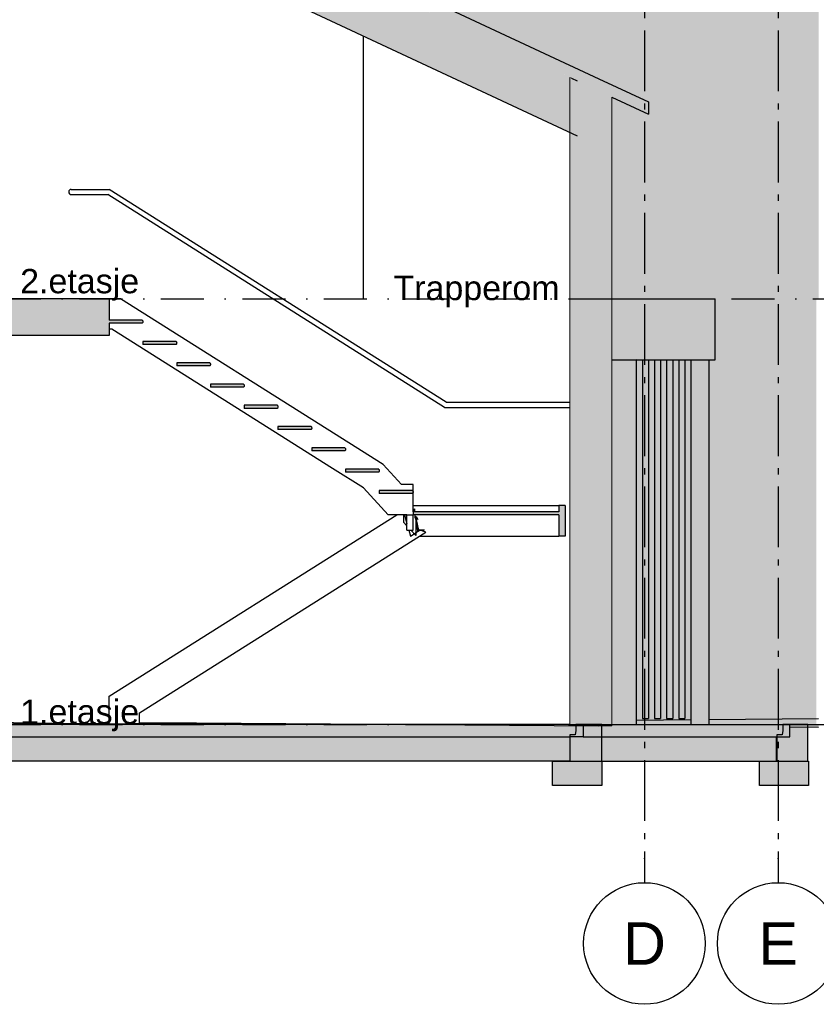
# Model space of a CAD drawing. Header units: millimetres. Extents: x 165469 to 203387225, y -6480348228 to 105421.
# Tile 12 of 67: x 198562646 to 198569199, y -6480312312 to -6480304217. Entities that reach past the tile are written whole.
import ezdxf
from ezdxf.enums import TextEntityAlignment as Align

# ---------------------------------------------------------------- set-up
doc = ezdxf.new("R2010")
doc.units = ezdxf.units.MM
doc.header["$LTSCALE"] = 0.5
doc.header["$MEASUREMENT"] = 0
for name, pattern in [('Akselinje', [1500, 1000, -200, 100, -200]), ('PLINE', [0]), ('Prikk & stiplet', [1340.555525, 705.555534, -352.777767, 0, -282.222223])]:
    doc.linetypes.add(name, pattern=pattern)
for name, color, linetype in [('23-- Yttervegger (Skravur)(Nye konstruksjoner)', 7, 'Continuous'), ('23-- Yttervegger(Nye konstruksjoner)', 7, 'Continuous'), ('231- Bærende yttervegger(Nye konstruksjoner)', 7, 'Continuous'), ('24-- Innervegger(Nye konstruksjoner)', 7, 'Continuous'), ('25-- Dekker (Skravur)(Nye konstruksjoner)', 7, 'Continuous'), ('25-- Dekker(Nye konstruksjoner)', 7, 'Continuous'), ('251- Frittbærende dekker (Skravur)(Nye konstruksjoner)', 7, 'Continuous'), ('251- Frittbærende dekker(Nye konstruksjoner)', 7, 'Continuous'), ('26-- Yttertak (Skravur)(Nye konstruksjoner)', 7, 'Continuous'), ('26-- Yttertak(Nye konstruksjoner)', 7, 'Continuous'), ('265- Gesimser_ takrenner og nedløp(Nye konstruksjoner)', 7, 'Continuous'), ('281- Innvendige trapper (Skravur)(Nye konstruksjoner)', 7, 'Continuous'), ('281- Innvendige trapper(Nye konstruksjoner)', 7, 'Continuous'), ('711--_E__ Eksisterende terreng(Nye konstruksjoner)', 7, 'Continuous'), ('82-- Modullinjer(Nye konstruksjoner)', 7, 'Continuous'), ('832- Tekst bygning(Nye konstruksjoner)', 7, 'Continuous'), ('842-M___1_100 Målsetting bygning(Nye konstruksjoner)', 7, 'Continuous')]:
    doc.layers.add(name, color=color, linetype=linetype)
doc.layers.add('235- Utvendig kledning og overflate(Nye konstruksjoner)', color=7, linetype='Continuous', lineweight=0)
doc.layers.add('236- Innvendig kledning og overflate(Nye konstruksjoner)', color=7, linetype='Continuous', lineweight=0)
doc.styles.add('GENERATED_STYLE_1', font='arial.ttf')
doc.styles.add('GENERATED_STYLE_2', font='arial.ttf')
doc.dimstyles.new('GENERATED_STYLE__1', dxfattribs={"dimtxt": 200, "dimasz": 95, "dimexe": 0.18, "dimexo": 1000, "dimgap": 0, "dimtad": 1, "dimdec": 0, "dimzin": 0, "dimdsep": 46, "dimtxsty": 'GENERATED_STYLE_1', "dimblk": 'ARROWHEAD_6', "dimblk1": 'ARROWHEAD_6', "dimblk2": 'ARROWHEAD_6', "dimcen": 0.09, "dimclrd": 256, "dimclre": 256, "dimclrt": 256, "dimadec": 1, "dimazin": 0, "dimtfac": 1, "dimtdec": 4, "dimtmove": 0, "dimatfit": 3, "dimfxl": 1, "dimtolj": 1, "dimtzin": 0, "dimarcsym": 0})

# ---------------------------------------------------------------- blocks, each defined once
blk = doc.blocks.new('Standard grid marker[3]_3', base_point=(198568885.2, -6480291355.1))
at = {"layer": '82-- Modullinjer(Nye konstruksjoner)', "linetype": 'Akselinje'}
for p, q in [((198568885.2, -6480291555.1), (198568885.2, -6480311112.5)), ((198568885.2, -6480311112.5), (198568885.2, -6480311312.5))]:
    blk.add_line(p, q, dxfattribs=at)
at = {"layer": '82-- Modullinjer(Nye konstruksjoner)', "linetype": 'PLINE'}
blk.add_circle((198568885.2, -6480311812.5), 500, dxfattribs=at)
at = {"layer": '82-- Modullinjer(Nye konstruksjoner)', "linetype": 'Akselinje'}
blk.add_point((198568885.2, -6480311112.5), dxfattribs=at)
blk.add_point((198568885.2, -6480311112.5), dxfattribs=at)
at = {"layer": '82-- Modullinjer(Nye konstruksjoner)', "style": 'GENERATED_STYLE_2'}
for tag, p in [('AC_MarkerText_1_0', (198568885.2, -6480290680.1)), ('AC_MarkerText_1_1', (198568885.2, -6480311637.5))]:
    blk.add_attdef(tag, text='', height=350, rotation=360, dxfattribs=at).set_placement(p, align=Align.TOP_CENTER)
blk = doc.blocks.new('Standard grid marker[6]_3', base_point=(198567785.2, -6480291355.1))
at = {"layer": '82-- Modullinjer(Nye konstruksjoner)', "linetype": 'Akselinje'}
for p, q in [((198567785.2, -6480291555.1), (198567785.2, -6480311112.5)), ((198567785.2, -6480311112.5), (198567785.2, -6480311312.5))]:
    blk.add_line(p, q, dxfattribs=at)
at = {"layer": '82-- Modullinjer(Nye konstruksjoner)', "linetype": 'PLINE'}
blk.add_circle((198567785.2, -6480311812.5), 500, dxfattribs=at)
at = {"layer": '82-- Modullinjer(Nye konstruksjoner)', "linetype": 'Akselinje'}
blk.add_point((198567785.2, -6480311112.5), dxfattribs=at)
blk.add_point((198567785.2, -6480311112.5), dxfattribs=at)
at = {"layer": '82-- Modullinjer(Nye konstruksjoner)', "style": 'GENERATED_STYLE_2'}
for tag, p in [('AC_MarkerText_1_0', (198567785.2, -6480290680.1)), ('AC_MarkerText_1_1', (198567785.2, -6480311637.5))]:
    blk.add_attdef(tag, text='', height=350, rotation=360, dxfattribs=at).set_placement(p, align=Align.TOP_CENTER)
blk = doc.blocks.new('*D14', base_point=(192408355.9, -6480347812.5))
at = {"layer": '842-M___1_100 Målsetting bygning(Nye konstruksjoner)', "linetype": 'PLINE'}
for p, q in [((198560714.3, -6480306562.5), (198560614.3, -6480306462.5)), ((198560664.3, -6480306512.5), (198560664.3, -6480306437.5)), ((198560764.3, -6480306512.5), (198560570.5, -6480306512.5)), ((198560664.3, -6480310012.5), (198560664.3, -6480306512.5)), ((198560614.3, -6480309962.5), (198560714.3, -6480310062.5)), ((198560764.3, -6480310012.5), (198560570.5, -6480310012.5)), ((198560664.3, -6480310087.5), (198560664.3, -6480310012.5))]:
    blk.add_line(p, q, dxfattribs=at)
at = {"layer": '842-M___1_100 Målsetting bygning(Nye konstruksjoner)', "insert": (198560624.3, -6480308605.7), "char_height": 200, "attachment_point": 7, "rotation": 90, "style": 'GENERATED_STYLE_1'}
blk.add_mtext('\\A1;{\\pql;\\fArial|b0|i0|c0|p0;\\W1.000000;3\xa0500}', dxfattribs=at)
blk = doc.blocks.new('ARROWHEAD_6')
at = {"linetype": 'Continuous'}
for p, q in [((0, 0), (-1, 0)), ((-0.5, -0.5), (0.5, 0.5))]:
    blk.add_line(p, q, dxfattribs=at)

msp = doc.modelspace()

# ---------------------------------------------------------------- hatches: boundary and pattern name
at = {"layer": '23-- Yttervegger (Skravur)(Nye konstruksjoner)', "linetype": 'Continuous'}
for points in [[(198567172.2, -6480304692.2), (198567172.2, -6480306512.5), (198567185.2, -6480306512.5), (198567185.2, -6480304698.3)], [(198567185.2, -6480306512.5), (198567233.2, -6480306512.5), (198567233.2, -6480304720.6), (198567185.2, -6480304698.3)], [(198567410.5, -6480304803.3), (198567233.2, -6480304720.6), (198567233.2, -6480306512.5), (198567410.5, -6480306512.5)], [(198567410.5, -6480304803.3), (198567410.5, -6480306512.5), (198567431.2, -6480306512.5), (198567431.2, -6480304813)], [(198567431.2, -6480306512.5), (198567440.2, -6480306512.5), (198567440.2, -6480304817.2), (198567431.2, -6480304813)], [(198567440.2, -6480306512.5), (198567463.2, -6480306512.5), (198567463.2, -6480304827.9), (198567440.2, -6480304817.2)], [(198567463.2, -6480306512.5), (198567499.2, -6480306512.5), (198567499.2, -6480304844.7), (198567463.2, -6480304827.9)], [(198567518.2, -6480304853.5), (198567499.2, -6480304844.7), (198567499.2, -6480306512.5), (198567518.2, -6480306512.5)], [(198567172.2, -6480306512.5), (198567172.2, -6480310012.5), (198567185.2, -6480310012.5), (198567185.2, -6480306512.5)], [(198567185.2, -6480310012.5), (198567233.2, -6480310012.5), (198567233.2, -6480306512.5), (198567185.2, -6480306512.5)], [(198567410.5, -6480306512.5), (198567233.2, -6480306512.5), (198567233.2, -6480310012.5), (198567410.5, -6480310012.5)], [(198567410.5, -6480306512.5), (198567410.5, -6480310012.5), (198567431.2, -6480310012.5), (198567431.2, -6480306512.5)], [(198567431.2, -6480310012.5), (198567440.2, -6480310012.5), (198567440.2, -6480306512.5), (198567431.2, -6480306512.5)], [(198567440.2, -6480310012.5), (198567463.2, -6480310012.5), (198567463.2, -6480306512.5), (198567440.2, -6480306512.5)], [(198567463.2, -6480310012.5), (198567499.2, -6480310012.5), (198567499.2, -6480306512.5), (198567463.2, -6480306512.5)], [(198567518.2, -6480306512.5), (198567499.2, -6480306512.5), (198567499.2, -6480310012.5), (198567518.2, -6480310012.5)]]:
    msp.add_hatch(color=256, dxfattribs=at).paths.add_polyline_path(points)
at = {"layer": '23-- Yttervegger(Nye konstruksjoner)', "linetype": 'Continuous'}
for points in [[(198565485.2, -6480303012.5), (198565485.2, -6480303805.5), (198567818.2, -6480304893.4), (198567818.2, -6480304993.4), (198567518.2, -6480304853.5), (198567518.2, -6480306512.5), (198569218.2, -6480306512.5), (198569218.2, -6480303591.5), (198567976.6, -6480303012.5)], [(198565485.2, -6480303012.5), (198565485.2, -6480303805.5), (198567818.2, -6480304893.4), (198567818.2, -6480304993.4), (198567518.2, -6480304853.5), (198567518.2, -6480306512.5), (198569218.2, -6480306512.5), (198569218.2, -6480303591.5), (198567976.6, -6480303012.5)], [(198568318.2, -6480310012.5), (198569199.2, -6480310012.5), (198569199.2, -6480306512.5), (198568368.2, -6480306512.5), (198568368.2, -6480307012.5), (198568318.2, -6480307012.5)], [(198568318.2, -6480310012.5), (198569199.2, -6480310012.5), (198569199.2, -6480306512.5), (198568368.2, -6480306512.5), (198568368.2, -6480307012.5), (198568318.2, -6480307012.5)], [(198567718.2, -6480310012.5), (198568168.2, -6480310012.5), (198568168.2, -6480307012.5), (198568118.2, -6480307012.5), (198568118.2, -6480309962.5), (198568068.2, -6480309962.5), (198568068.2, -6480307012.5), (198568018.2, -6480307012.5), (198568018.2, -6480309962.5), (198567968.2, -6480309962.5), (198567968.2, -6480307012.5), (198567918.2, -6480307012.5), (198567918.2, -6480309962.5), (198567868.2, -6480309962.5), (198567868.2, -6480307012.5), (198567818.2, -6480307012.5), (198567818.2, -6480309962.5), (198567768.2, -6480309962.5), (198567768.2, -6480307012.5), (198567723, -6480307012.5), (198567718.2, -6480307017.4)], [(198567718.2, -6480310012.5), (198568168.2, -6480310012.5), (198568168.2, -6480307012.5), (198568118.2, -6480307012.5), (198568118.2, -6480309962.5), (198568068.2, -6480309962.5), (198568068.2, -6480307012.5), (198568018.2, -6480307012.5), (198568018.2, -6480309962.5), (198567968.2, -6480309962.5), (198567968.2, -6480307012.5), (198567918.2, -6480307012.5), (198567918.2, -6480309962.5), (198567868.2, -6480309962.5), (198567868.2, -6480307012.5), (198567818.2, -6480307012.5), (198567818.2, -6480309962.5), (198567768.2, -6480309962.5), (198567768.2, -6480307012.5), (198567723, -6480307012.5), (198567718.2, -6480307017.4)]]:
    msp.add_hatch(color=256, dxfattribs=at).paths.add_polyline_path(points)
at = {"layer": '231- Bærende yttervegger(Nye konstruksjoner)', "linetype": 'Continuous'}
for points in [[(198567718.2, -6480307012.5), (198567518.2, -6480307012.5), (198567518.2, -6480310012.5), (198567718.2, -6480310012.5)], [(198567718.2, -6480307012.5), (198567518.2, -6480307012.5), (198567518.2, -6480310012.5), (198567718.2, -6480310012.5)], [(198567818.2, -6480307012.5), (198567768.2, -6480307012.5), (198567768.2, -6480309962.5), (198567818.2, -6480309962.5)], [(198567818.2, -6480307012.5), (198567768.2, -6480307012.5), (198567768.2, -6480309962.5), (198567818.2, -6480309962.5)], [(198567918.2, -6480307012.5), (198567868.2, -6480307012.5), (198567868.2, -6480309962.5), (198567918.2, -6480309962.5)], [(198567918.2, -6480307012.5), (198567868.2, -6480307012.5), (198567868.2, -6480309962.5), (198567918.2, -6480309962.5)], [(198568018.2, -6480307012.5), (198567968.2, -6480307012.5), (198567968.2, -6480309962.5), (198568018.2, -6480309962.5)], [(198568018.2, -6480307012.5), (198567968.2, -6480307012.5), (198567968.2, -6480309962.5), (198568018.2, -6480309962.5)], [(198568118.2, -6480307012.5), (198568068.2, -6480307012.5), (198568068.2, -6480309962.5), (198568118.2, -6480309962.5)], [(198568118.2, -6480307012.5), (198568068.2, -6480307012.5), (198568068.2, -6480309962.5), (198568118.2, -6480309962.5)], [(198568318.2, -6480307012.5), (198568168.2, -6480307012.5), (198568168.2, -6480310012.5), (198568318.2, -6480310012.5)], [(198568318.2, -6480307012.5), (198568168.2, -6480307012.5), (198568168.2, -6480310012.5), (198568318.2, -6480310012.5)]]:
    msp.add_hatch(color=256, dxfattribs=at).paths.add_polyline_path(points)
at = {"layer": '25-- Dekker (Skravur)(Nye konstruksjoner)', "linetype": 'Continuous'}
for points in [[(198559189.2, -6480310112.5), (198567281.2, -6480310112.5), (198567281.2, -6480310012.5), (198559189.2, -6480310012.5)], [(198567172.2, -6480310096.6), (198567172.2, -6480310312.5), (198567434.4, -6480310312.5), (198567434.4, -6480310012.5), (198567221.6, -6480310012.5), (198567221.6, -6480310060.5), (198567216.8, -6480310096.6)], [(198568873.9, -6480310096.6), (198568873.9, -6480310312.5), (198569130.7, -6480310312.5), (198569130.7, -6480310012.5), (198568923.3, -6480310012.5), (198568923.3, -6480310060.5), (198568918.5, -6480310096.6)], [(198559298.2, -6480310112.5), (198559298.2, -6480310312.5), (198567172.2, -6480310312.5), (198567172.2, -6480310112.5)], [(198567029, -6480310312.5), (198567434.4, -6480310312.5), (198567434.4, -6480310512.5), (198567029, -6480310512.5)], [(198568730.7, -6480310312.5), (198569136.1, -6480310312.5), (198569136.1, -6480310512.5), (198568730.7, -6480310512.5)]]:
    msp.add_hatch(color=256, dxfattribs=at).paths.add_polyline_path(points)
at = {"layer": '25-- Dekker(Nye konstruksjoner)', "linetype": 'Continuous'}
for points in [[(198567518.2, -6480306512.5), (198567518.2, -6480307012.5), (198568368.2, -6480307012.5), (198568368.2, -6480306512.5)], [(198567518.2, -6480306512.5), (198567518.2, -6480307012.5), (198568368.2, -6480307012.5), (198568368.2, -6480306512.5)], [(198567281.2, -6480310023.8), (198567281.2, -6480310112.5), (198568981.2, -6480310112.5), (198568981.2, -6480310012.5), (198567518.2, -6480310012.5), (198567518.2, -6480310017.8), (198567518.2, -6480310019), (198567410.5, -6480310019.5), (198567410.5, -6480310023.6), (198567410.5, -6480310024)], [(198567281.2, -6480310023.8), (198567281.2, -6480310112.5), (198568981.2, -6480310112.5), (198568981.2, -6480310012.5), (198567518.2, -6480310012.5), (198567518.2, -6480310017.8), (198567518.2, -6480310019), (198567410.5, -6480310019.5), (198567410.5, -6480310023.6), (198567410.5, -6480310024)], [(198568872.2, -6480310112.5), (198567172.2, -6480310112.5), (198567172.2, -6480310312.5), (198568872.2, -6480310312.5)], [(198568872.2, -6480310112.5), (198567172.2, -6480310112.5), (198567172.2, -6480310312.5), (198568872.2, -6480310312.5)]]:
    msp.add_hatch(color=256, dxfattribs=at).paths.add_polyline_path(points)
at = {"layer": '251- Frittbærende dekker (Skravur)(Nye konstruksjoner)', "linetype": 'Continuous'}
msp.add_hatch(color=256, dxfattribs=at).paths.add_polyline_path([(198561128.2, -6480306812.5), (198563382.2, -6480306812.5), (198563382.2, -6480306512.5), (198561128.2, -6480306512.5)])
at = {"layer": '26-- Yttertak (Skravur)(Nye konstruksjoner)', "linetype": 'Continuous'}
for points in [[(198558952.2, -6480300859.1), (198567410.5, -6480304803.3), (198567410.5, -6480304703.3), (198558952.2, -6480300759.1)], [(198560747.7, -6480301696.4), (198559298.2, -6480301020.5), (198559298.2, -6480301470.5), (198567172.2, -6480305142.2), (198567172.2, -6480304692.2)], [(198567818.2, -6480304893.4), (198567410.5, -6480304703.3), (198567410.5, -6480304803.3), (198567818.2, -6480304993.4)]]:
    msp.add_hatch(color=256, dxfattribs=at).paths.add_polyline_path(points)
at = {"layer": '265- Gesimser_ takrenner og nedløp(Nye konstruksjoner)', "linetype": 'Continuous'}
for points in [[(198567719, -6480307012.5), (198567718.2, -6480307013.4), (198567718.2, -6480307017.4), (198567723, -6480307012.5)], [(198567718.2, -6480307012.5), (198567718.2, -6480307013.4), (198567719, -6480307012.5)], [(198567719, -6480307012.5), (198567718.2, -6480307013.4), (198567718.2, -6480307017.4), (198567723, -6480307012.5)], [(198567718.2, -6480307012.5), (198567718.2, -6480307013.4), (198567719, -6480307012.5)]]:
    msp.add_hatch(color=256, dxfattribs=at).paths.add_polyline_path(points)
at = {"layer": '281- Innvendige trapper (Skravur)(Nye konstruksjoner)', "linetype": 'Continuous'}
for points in [[(198563382.2, -6480306712.5), (198563655, -6480306712.5), (198563657.1, -6480306709.8), (198563658.7, -6480306706.7), (198563659.6, -6480306703.4), (198563660, -6480306700), (198563659.6, -6480306696.6), (198563658.7, -6480306693.3), (198563657.1, -6480306690.2), (198563655, -6480306687.5), (198563382.2, -6480306687.5)], [(198563660, -6480306887.5), (198563932.7, -6480306887.5), (198563934.9, -6480306884.8), (198563936.5, -6480306881.7), (198563937.4, -6480306878.4), (198563937.7, -6480306875), (198563937.4, -6480306871.6), (198563936.5, -6480306868.3), (198563934.9, -6480306865.2), (198563932.7, -6480306862.5), (198563660, -6480306862.5)], [(198563937.7, -6480307062.5), (198564210.5, -6480307062.5), (198564212.7, -6480307059.8), (198564214.2, -6480307056.7), (198564215.2, -6480307053.4), (198564215.5, -6480307050), (198564215.2, -6480307046.6), (198564214.2, -6480307043.3), (198564212.7, -6480307040.2), (198564210.5, -6480307037.5), (198563937.7, -6480307037.5)], [(198564215.5, -6480307237.5), (198564488.3, -6480307237.5), (198564490.4, -6480307234.8), (198564492, -6480307231.7), (198564493, -6480307228.4), (198564493.3, -6480307225), (198564493, -6480307221.6), (198564492, -6480307218.3), (198564490.4, -6480307215.2), (198564488.3, -6480307212.5), (198564215.5, -6480307212.5)], [(198564493.3, -6480307412.5), (198564766.1, -6480307412.5), (198564768.2, -6480307409.8), (198564769.8, -6480307406.7), (198564770.8, -6480307403.4), (198564771.1, -6480307400), (198564770.8, -6480307396.6), (198564769.8, -6480307393.3), (198564768.2, -6480307390.2), (198564766.1, -6480307387.5), (198564493.3, -6480307387.5)], [(198564771.1, -6480307587.5), (198565043.9, -6480307587.5), (198565046, -6480307584.8), (198565047.6, -6480307581.7), (198565048.5, -6480307578.4), (198565048.9, -6480307575), (198565048.5, -6480307571.6), (198565047.6, -6480307568.3), (198565046, -6480307565.2), (198565043.9, -6480307562.5), (198564771.1, -6480307562.5)], [(198565048.9, -6480307762.5), (198565321.6, -6480307762.5), (198565323.8, -6480307759.8), (198565325.3, -6480307756.7), (198565326.3, -6480307753.4), (198565326.6, -6480307750), (198565326.3, -6480307746.6), (198565325.3, -6480307743.3), (198565323.8, -6480307740.2), (198565321.6, -6480307737.5), (198565048.9, -6480307737.5)], [(198565326.6, -6480307912.5), (198565326.6, -6480307937.5), (198565599.4, -6480307937.5), (198565601.5, -6480307934.8), (198565603.1, -6480307931.7), (198565604.1, -6480307928.4), (198565604.4, -6480307925), (198565604.1, -6480307921.6), (198565603.1, -6480307918.3), (198565601.5, -6480307915.2), (198565599.4, -6480307912.5)], [(198565604.4, -6480308112.5), (198565877.2, -6480308112.5), (198565879.3, -6480308109.8), (198565880.9, -6480308106.7), (198565881.9, -6480308103.4), (198565882.2, -6480308100), (198565881.9, -6480308096.6), (198565880.9, -6480308093.3), (198565879.3, -6480308090.2), (198565877.2, -6480308087.5), (198565604.4, -6480308087.5)], [(198567082.2, -6480308287.5), (198567082.2, -6480308262.5), (198565882.2, -6480308262.5), (198565882.2, -6480308287.5)], [(198567132.2, -6480308212.5), (198567082.2, -6480308212.5), (198567082.2, -6480308462.5), (198567132.2, -6480308462.5)]]:
    msp.add_hatch(color=256, dxfattribs=at).paths.add_polyline_path(points)
at = {"layer": '711--_E__ Eksisterende terreng(Nye konstruksjoner)', "linetype": 'Continuous'}
msp.add_hatch(color=256, dxfattribs=at).paths.add_polyline_path([(198568981.2, -6480310012.5), (198568981.2, -6480310032.1), (198569218.2, -6480310032.6), (198569218.2, -6480310012.5)])
msp.add_hatch(color=256, dxfattribs=at).paths.add_polyline_path([(198568981.2, -6480310012.5), (198568981.2, -6480310032.1), (198569218.2, -6480310032.6), (198569218.2, -6480310012.5)])

# ---------------------------------------------------------------- linework, layer by layer
at = {"linetype": 'Prikk & stiplet'}
for p, q in [((198549060.3, -6480306512.5), (198573718.2, -6480306512.5)), ((198549060.3, -6480310012.5), (198573718.2, -6480310012.5))]:
    msp.add_line(p, q, dxfattribs=at)
at = {"layer": '23-- Yttervegger(Nye konstruksjoner)', "linetype": 'PLINE'}
for p, q in [((198565472.2, -6480304349.5), (198565472.2, -6480306512.5)), ((198567185.2, -6480304698.3), (198567233.2, -6480304720.6)), ((198565472.2, -6480306512.5), (198565472.8, -6480306512.5)), ((198567718.2, -6480310012.5), (198568168.2, -6480310012.5)), ((198568318.2, -6480310012.5), (198569199.2, -6480310012.5))]:
    msp.add_line(p, q, dxfattribs=at)
at = {"layer": '23-- Yttervegger(Nye konstruksjoner)', "linetype": 'PLINE', "flags": 128}
msp.add_lwpolyline([(198567431.2, -6480310012.5), (198567410.5, -6480310012.5), (198567281.2, -6480310012.5)], dxfattribs=at)
at = {"layer": '231- Bærende yttervegger(Nye konstruksjoner)', "linetype": 'PLINE'}
for p, q in [((198567718.2, -6480307012.5), (198567718.2, -6480310012.5)), ((198567768.2, -6480307012.5), (198567768.2, -6480309962.5)), ((198567818.2, -6480307012.5), (198567818.2, -6480309962.5)), ((198567868.2, -6480307012.5), (198567868.2, -6480309962.5)), ((198567918.2, -6480307012.5), (198567918.2, -6480309962.5)), ((198567968.2, -6480307012.5), (198567968.2, -6480309962.5)), ((198568018.2, -6480307012.5), (198568018.2, -6480309962.5)), ((198568068.2, -6480307012.5), (198568068.2, -6480309962.5)), ((198568118.2, -6480307012.5), (198568118.2, -6480309962.5)), ((198568168.2, -6480307012.5), (198568168.2, -6480310012.5)), ((198568318.2, -6480310012.5), (198568318.2, -6480307012.5)), ((198567768.2, -6480309962.5), (198567818.2, -6480309962.5)), ((198567868.2, -6480309962.5), (198567918.2, -6480309962.5)), ((198567968.2, -6480309962.5), (198568018.2, -6480309962.5)), ((198568068.2, -6480309962.5), (198568118.2, -6480309962.5)), ((198567518.2, -6480310012.5), (198567718.2, -6480310012.5)), ((198568168.2, -6480310012.5), (198568318.2, -6480310012.5))]:
    msp.add_line(p, q, dxfattribs=at)
at = {"layer": '235- Utvendig kledning og overflate(Nye konstruksjoner)', "linetype": 'PLINE'}
for p, q in [((198567518.2, -6480304853.5), (198567518.2, -6480306512.5)), ((198567518.2, -6480306512.5), (198567518.2, -6480310012.5))]:
    msp.add_line(p, q, dxfattribs=at)
at = {"layer": '235- Utvendig kledning og overflate(Nye konstruksjoner)', "linetype": 'PLINE', "flags": 128}
msp.add_lwpolyline([(198567518.2, -6480310012.5), (198567499.2, -6480310012.5), (198567463.2, -6480310012.5), (198567440.2, -6480310012.5), (198567431.2, -6480310012.5)], dxfattribs=at)
at = {"layer": '236- Innvendig kledning og overflate(Nye konstruksjoner)', "linetype": 'PLINE'}
for p, q in [((198567172.2, -6480304692.2), (198567172.2, -6480306512.5)), ((198567172.2, -6480304692.2), (198567185.2, -6480304698.3)), ((198567172.2, -6480306512.5), (198567172.2, -6480310012.5))]:
    msp.add_line(p, q, dxfattribs=at)
at = {"layer": '24-- Innervegger(Nye konstruksjoner)', "linetype": 'PLINE'}
msp.add_line((198565472.8, -6480304349.8), (198565472.8, -6480306512.5), dxfattribs=at)
at = {"layer": '25-- Dekker (Skravur)(Nye konstruksjoner)', "linetype": 'PLINE', "flags": 128}
for points in [[(198567172.2, -6480310096.6), (198567172.2, -6480310312.5), (198567434.4, -6480310312.5), (198567434.4, -6480310012.5), (198567221.6, -6480310012.5), (198567221.6, -6480310060.5), (198567216.8, -6480310096.6)], [(198568873.9, -6480310096.6), (198568873.9, -6480310312.5), (198569130.7, -6480310312.5), (198569130.7, -6480310012.5), (198568923.3, -6480310012.5), (198568923.3, -6480310060.5), (198568918.5, -6480310096.6)], [(198567029, -6480310312.5), (198567434.4, -6480310312.5), (198567434.4, -6480310512.5), (198567029, -6480310512.5)], [(198568730.7, -6480310312.5), (198569136.1, -6480310312.5), (198569136.1, -6480310512.5), (198568730.7, -6480310512.5)]]:
    msp.add_lwpolyline(points, close=True, dxfattribs=at)
at = {"layer": '25-- Dekker(Nye konstruksjoner)', "linetype": 'PLINE'}
for p, q in [((198567518.2, -6480306512.5), (198568368.2, -6480306512.5)), ((198568368.2, -6480307012.5), (198568368.2, -6480306512.5)), ((198567518.2, -6480307012.5), (198568368.2, -6480307012.5)), ((198567172.2, -6480310012.5), (198561088.2, -6480310012.5)), ((198567281.2, -6480310012.5), (198567281.2, -6480310112.5)), ((198568981.2, -6480310112.5), (198568981.2, -6480310012.5)), ((198567281.2, -6480310112.5), (198567172.2, -6480310112.5)), ((198567172.2, -6480310112.5), (198567172.2, -6480310312.5)), ((198567281.2, -6480310112.5), (198568981.2, -6480310112.5)), ((198568872.2, -6480310312.5), (198568872.2, -6480310112.5)), ((198567172.2, -6480310312.5), (198559298.2, -6480310312.5)), ((198567172.2, -6480310312.5), (198568872.2, -6480310312.5))]:
    msp.add_line(p, q, dxfattribs=at)
at = {"layer": '251- Frittbærende dekker(Nye konstruksjoner)', "linetype": 'PLINE'}
for p, q in [((198563382.2, -6480306512.5), (198561128.2, -6480306512.5)), ((198563382.2, -6480306512.5), (198563382.2, -6480306687.5)), ((198563382.2, -6480306712.5), (198563382.2, -6480306812.5)), ((198563382.2, -6480306812.5), (198561128.2, -6480306812.5))]:
    msp.add_line(p, q, dxfattribs=at)
at = {"layer": '26-- Yttertak(Nye konstruksjoner)', "linetype": 'PLINE'}
for p, q in [((198559237.2, -6480301442), (198567233.2, -6480305170.6)), ((198567518.2, -6480304853.5), (198567818.2, -6480304993.4)), ((198567818.2, -6480304893.4), (198567818.2, -6480304993.4))]:
    msp.add_line(p, q, dxfattribs=at)
at = {"layer": '26-- Yttertak(Nye konstruksjoner)', "linetype": 'PLINE', "flags": 128}
msp.add_lwpolyline([(198558952.2, -6480300759.1), (198567410.5, -6480304703.3), (198567818.2, -6480304893.4)], dxfattribs=at)
at = {"layer": '265- Gesimser_ takrenner og nedløp(Nye konstruksjoner)', "linetype": 'PLINE'}
for p, q in [((198563070.8, -6480305612.5), (198563382.9, -6480305612.5)), ((198563070.8, -6480305654.5), (198563370.8, -6480305654.5)), ((198566141.4, -6480307404.5), (198563370.8, -6480305654.5)), ((198566153.5, -6480307362.5), (198563382.9, -6480305612.5)), ((198567723, -6480307012.5), (198567718.2, -6480307017.4)), ((198566153.5, -6480307362.5), (198567172.2, -6480307362.5)), ((198566141.4, -6480307404.5), (198567172.2, -6480307404.5)), ((198559298.2, -6480310112.5), (198567172.2, -6480310112.5))]:
    msp.add_line(p, q, dxfattribs=at)
msp.add_arc((198563070.8, -6480305633.5), 21, 90, 270, dxfattribs=at)
at = {"layer": '281- Innvendige trapper(Nye konstruksjoner)', "linetype": 'PLINE'}
for p, q in [((198563476.5, -6480306512.5), (198563382.2, -6480306512.5)), ((198565353.4, -6480307694.9), (198563476.5, -6480306512.5)), ((198563655, -6480306687.5), (198563382.2, -6480306687.5)), ((198563655, -6480306712.5), (198563382.2, -6480306712.5)), ((198563404.4, -6480306762.5), (198563382.2, -6480306762.5)), ((198565220.2, -6480307906.5), (198563404.4, -6480306762.5)), ((198563660, -6480306862.5), (198563660, -6480306887.5)), ((198563932.7, -6480306862.5), (198563660, -6480306862.5)), ((198563932.7, -6480306887.5), (198563660, -6480306887.5)), ((198563937.7, -6480307037.5), (198563937.7, -6480307062.5)), ((198564210.5, -6480307037.5), (198563937.7, -6480307037.5)), ((198564210.5, -6480307062.5), (198563937.7, -6480307062.5)), ((198564215.5, -6480307212.5), (198564215.5, -6480307237.5)), ((198564488.3, -6480307212.5), (198564215.5, -6480307212.5)), ((198564488.3, -6480307237.5), (198564215.5, -6480307237.5)), ((198564493.3, -6480307387.5), (198564493.3, -6480307412.5)), ((198564766.1, -6480307387.5), (198564493.3, -6480307387.5)), ((198564766.1, -6480307412.5), (198564493.3, -6480307412.5)), ((198564771.1, -6480307562.5), (198564771.1, -6480307587.5)), ((198565043.9, -6480307562.5), (198564771.1, -6480307562.5)), ((198565043.9, -6480307587.5), (198564771.1, -6480307587.5)), ((198565636.9, -6480307873.5), (198565353.4, -6480307694.9)), ((198565048.9, -6480307737.5), (198565048.9, -6480307762.5)), ((198565321.6, -6480307737.5), (198565048.9, -6480307737.5)), ((198565321.6, -6480307762.5), (198565048.9, -6480307762.5)), ((198565787.5, -6480308037.2), (198565636.9, -6480307873.5)), ((198565475.5, -6480308067.3), (198565220.2, -6480307906.5)), ((198565326.6, -6480307912.5), (198565326.6, -6480307937.5)), ((198565599.4, -6480307912.5), (198565326.6, -6480307912.5)), ((198565599.4, -6480307937.5), (198565326.6, -6480307937.5)), ((198565677.8, -6480308287.2), (198565475.5, -6480308067.3)), ((198565604.4, -6480308087.5), (198565604.4, -6480308112.5)), ((198565877.2, -6480308087.5), (198565604.4, -6480308087.5)), ((198565877.2, -6480308112.5), (198565604.4, -6480308112.5)), ((198565882.2, -6480308037.2), (198565787.5, -6480308037.2)), ((198565882.2, -6480308262.5), (198565882.2, -6480308037.2)), ((198565882.2, -6480308212.5), (198567082.2, -6480308212.5)), ((198565882.2, -6480308241.2), (198565893, -6480308238.8)), ((198565882.2, -6480308262.5), (198565882.2, -6480308287.5)), ((198567082.2, -6480308262.5), (198565882.2, -6480308262.5)), ((198565892.7, -6480308262.5), (198565893.6, -6480308249.9)), ((198565893, -6480308238.8), (198565893.6, -6480308249.9)), ((198565896.7, -6480308262.5), (198565893, -6480308238.8)), ((198565894.8, -6480308262.5), (198565893.6, -6480308249.9)), ((198567082.2, -6480308212.5), (198567082.2, -6480308262.5)), ((198567132.2, -6480308212.5), (198567082.2, -6480308212.5)), ((198567132.2, -6480308212.5), (198567132.2, -6480308462.5)), ((198563382.2, -6480309778.1), (198565748.6, -6480308287.2)), ((198565832.2, -6480308287.2), (198565677.8, -6480308287.2)), ((198565802.8, -6480308287.2), (198565802.8, -6480308348)), ((198565832.2, -6480308379.5), (198565802.8, -6480308348)), ((198565811, -6480308287.2), (198565832.2, -6480308360.6)), ((198565832.2, -6480308287.2), (198565882.2, -6480308287.2)), ((198565832.2, -6480308413.2), (198565832.2, -6480308287.2)), ((198565882.2, -6480308413.2), (198565882.2, -6480308287.5)), ((198567082.2, -6480308287.5), (198565882.2, -6480308287.5)), ((198565895.9, -6480308287.5), (198565897.5, -6480308315.2)), ((198565921.4, -6480308418.8), (198565900.7, -6480308287.5)), ((198565906.2, -6480308301.6), (198565906.2, -6480308458.7)), ((198565928, -6480308401.7), (198565906.2, -6480308301.6)), ((198565906.6, -6480308302.3), (198565922, -6480308326.8)), ((198567082.2, -6480308287.5), (198567082.2, -6480308462.5)), ((198563632.2, -6480309916), (198565988.2, -6480308431.8)), ((198565832.2, -6480308413.2), (198565882.2, -6480308413.2)), ((198565847.4, -6480308413.2), (198565861.6, -6480308462.5)), ((198565906.2, -6480308458.7), (198565863.7, -6480308413.2)), ((198565891.9, -6480308443.4), (198565906.2, -6480308434.4)), ((198565904.7, -6480308435.3), (198565906.2, -6480308458.7)), ((198565906.2, -6480308434.4), (198565933.4, -6480308417.3)), ((198565928.9, -6480308412.4), (198565921.4, -6480308418.8)), ((198565943.9, -6480308415.9), (198565921.4, -6480308418.8)), ((198565928.2, -6480308405.6), (198565928, -6480308401.7)), ((198565929.1, -6480308412), (198565928.2, -6480308405.6)), ((198565929.1, -6480308412), (198565928.9, -6480308412.4)), ((198565932, -6480308411.6), (198565976.1, -6480308411.6)), ((198565988.2, -6480308431.8), (198565932, -6480308411.6)), ((198565861.6, -6480308462.5), (198565891.9, -6480308443.4)), ((198565939.4, -6480308462.5), (198567082.2, -6480308462.5)), ((198567132.2, -6480308462.5), (198567082.2, -6480308462.5)), ((198563382.2, -6480310002.8), (198563382.2, -6480309778.1)), ((198563632.2, -6480309999.9), (198563632.2, -6480309916)), ((198563382.2, -6480310012.5), (198563382.2, -6480310005.5)), ((198563632.2, -6480310012.5), (198563632.2, -6480310002.6))]:
    msp.add_line(p, q, dxfattribs=at)
at = {"layer": '281- Innvendige trapper(Nye konstruksjoner)', "linetype": 'PLINE', "flags": 128}
for points in [[(198563655, -6480306687.5), (198563657.1, -6480306690.2), (198563658.7, -6480306693.3), (198563659.6, -6480306696.6), (198563660, -6480306700), (198563659.6, -6480306703.4), (198563658.7, -6480306706.7), (198563657.1, -6480306709.8), (198563655, -6480306712.5)], [(198563932.7, -6480306862.5), (198563934.9, -6480306865.2), (198563936.5, -6480306868.3), (198563937.4, -6480306871.6), (198563937.7, -6480306875), (198563937.4, -6480306878.4), (198563936.5, -6480306881.7), (198563934.9, -6480306884.8), (198563932.7, -6480306887.5)], [(198564210.5, -6480307037.5), (198564212.7, -6480307040.2), (198564214.2, -6480307043.3), (198564215.2, -6480307046.6), (198564215.5, -6480307050), (198564215.2, -6480307053.4), (198564214.2, -6480307056.7), (198564212.7, -6480307059.8), (198564210.5, -6480307062.5)], [(198564488.3, -6480307212.5), (198564490.4, -6480307215.2), (198564492, -6480307218.3), (198564493, -6480307221.6), (198564493.3, -6480307225), (198564493, -6480307228.4), (198564492, -6480307231.7), (198564490.4, -6480307234.8), (198564488.3, -6480307237.5)], [(198564766.1, -6480307387.5), (198564768.2, -6480307390.2), (198564769.8, -6480307393.3), (198564770.8, -6480307396.6), (198564771.1, -6480307400), (198564770.8, -6480307403.4), (198564769.8, -6480307406.7), (198564768.2, -6480307409.8), (198564766.1, -6480307412.5)], [(198565043.9, -6480307562.5), (198565046, -6480307565.2), (198565047.6, -6480307568.3), (198565048.5, -6480307571.6), (198565048.9, -6480307575), (198565048.5, -6480307578.4), (198565047.6, -6480307581.7), (198565046, -6480307584.8), (198565043.9, -6480307587.5)], [(198565321.6, -6480307737.5), (198565323.8, -6480307740.2), (198565325.3, -6480307743.3), (198565326.3, -6480307746.6), (198565326.6, -6480307750), (198565326.3, -6480307753.4), (198565325.3, -6480307756.7), (198565323.8, -6480307759.8), (198565321.6, -6480307762.5)], [(198565599.4, -6480307912.5), (198565601.5, -6480307915.2), (198565603.1, -6480307918.3), (198565604.1, -6480307921.6), (198565604.4, -6480307925), (198565604.1, -6480307928.4), (198565603.1, -6480307931.7), (198565601.5, -6480307934.8), (198565599.4, -6480307937.5)], [(198565877.2, -6480308087.5), (198565879.3, -6480308090.2), (198565880.9, -6480308093.3), (198565881.9, -6480308096.6), (198565882.2, -6480308100), (198565881.9, -6480308103.4), (198565880.9, -6480308106.7), (198565879.3, -6480308109.8), (198565877.2, -6480308112.5)]]:
    msp.add_lwpolyline(points, dxfattribs=at)
at = {"layer": '711--_E__ Eksisterende terreng(Nye konstruksjoner)', "linetype": 'PLINE'}
for p, q in [((198568168.2, -6480309974.2), (198567718.2, -6480309978)), ((198569218.2, -6480309965.3), (198568318.2, -6480309972.9)), ((198563227.7, -6480310007.3), (198562363.1, -6480310009.2)), ((198562997.9, -6480310002.4), (198563382.2, -6480310000.6)), ((198563632.2, -6480309999.4), (198564100.7, -6480309997.2)), ((198567410.5, -6480310024), (198567281.2, -6480310023.8)), ((198567410.5, -6480310019.5), (198567518.2, -6480310019)), ((198567410.5, -6480310019.5), (198567410.5, -6480310023.6)), ((198567410.5, -6480310024), (198567410.5, -6480310023.6)), ((198567518.2, -6480310012.5), (198567518.2, -6480310016)), ((198567518.2, -6480310016), (198567518.2, -6480310019)), ((198568981.2, -6480310032.1), (198569218.2, -6480310032.6))]:
    msp.add_line(p, q, dxfattribs=at)
at = {"layer": '711--_E__ Eksisterende terreng(Nye konstruksjoner)', "linetype": 'PLINE', "flags": 128}
msp.add_lwpolyline([(198558291.5, -6480309593.4), (198558777.5, -6480309692), (198559066.6, -6480309812.2), (198559859.4, -6480309939.7), (198560375.1, -6480309956.5), (198563227.7, -6480310007.3), (198564100.7, -6480309997.2), (198567410.5, -6480310023.6)], dxfattribs=at)

# ---------------------------------------------------------------- block references
at = {"layer": '82-- Modullinjer(Nye konstruksjoner)', "linetype": 'PLINE'}
ref = msp.add_blockref('Standard grid marker[6]_3', (198567785.2, -6480291355.1), dxfattribs=at)
ref.add_attrib('AC_MarkerText_1_1', 'D', dxfattribs={"color": 7, "height": 350, "rotation": 360, "style": 'GENERATED_STYLE_2'}).set_placement((198567785.2, -6480311637.5), align=Align.TOP_CENTER)
ref = msp.add_blockref('Standard grid marker[3]_3', (198568885.2, -6480291355.1), dxfattribs=at)
ref.add_attrib('AC_MarkerText_1_1', 'E', dxfattribs={"color": 7, "height": 350, "rotation": 360, "style": 'GENERATED_STYLE_2'}).set_placement((198568885.2, -6480311637.5), align=Align.TOP_CENTER)

# ---------------------------------------------------------------- texts
at = {"layer": '832- Tekst bygning(Nye konstruksjoner)', "linetype": 'Continuous', "char_height": 200, "attachment_point": 1, "style": 'GENERATED_STYLE_1'}
for s, insert in [('\\A1;{\\pql;\\fArial|b0|i0|c0|p0;\\W1.000000;2\\fArial|b0|i0|c0|p0;\\W1.000000;.etasje}', (198562650.2, -6480306266.3)), ('\\A1;{\\pql;\\fArial|b0|i0|c0|p0;\\W1.000000;Trapperom}', (198565720.9, -6480306322.5)), ('\\A1;{\\pql;\\fArial|b0|i0|c0|p0;\\W1.000000;1.etasje}', (198562650.2, -6480309807))]:
    msp.add_mtext(s, dxfattribs=dict(at, insert=insert))

# ---------------------------------------------------------------- dimensions: what is measured, and where the dimension line sits
at = {"layer": '842-M___1_100 Målsetting bygning(Nye konstruksjoner)', "linetype": 'Continuous'}
dim = msp.add_linear_dim(base=(198560664.3, -6480306512.5), p1=(198567185.2, -6480310012.5), p2=(198565472.8, -6480306512.5), angle=90, dimstyle='GENERATED_STYLE__1', dxfattribs=at)
dim.commit()
dim.dimension.update_dxf_attribs({"geometry": '*D14', "text_midpoint": (198560524.3, -6480308262.6), "dimtype": 160, "text_rotation": 90})

doc.saveas('drawing.dxf')
